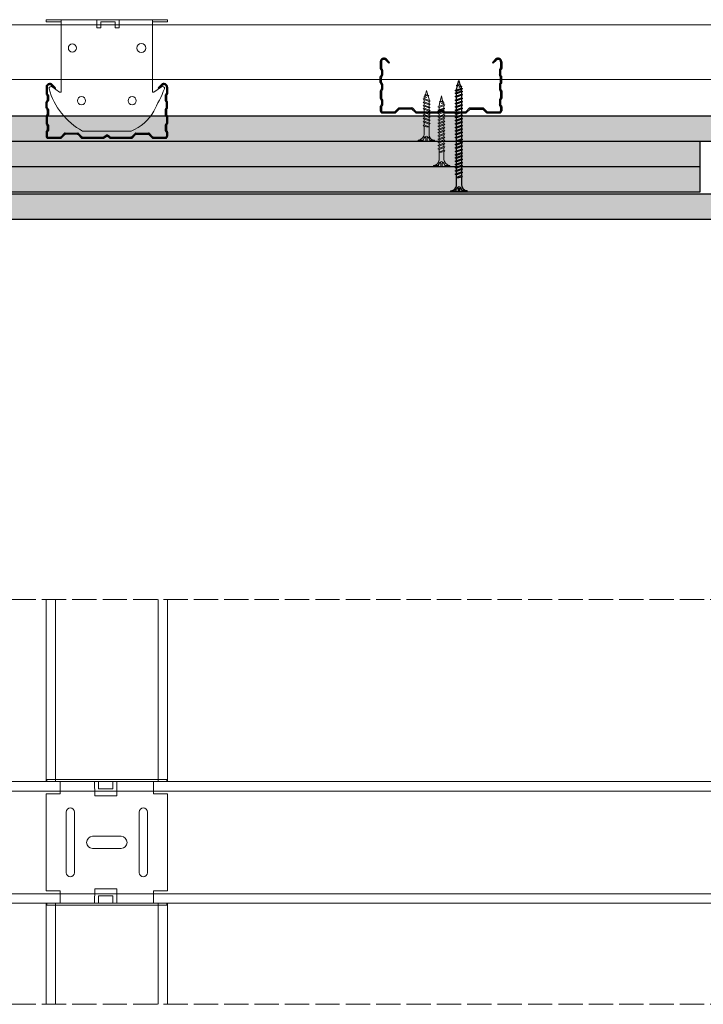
# Model space of a CAD drawing. Header units: millimetres. Extents: x 1757 to 4595, y -130 to 1630.
# Tile 6 of 8: x 3901 to 4238, y 972 to 1459. Entities that reach past the tile are written whole.
import ezdxf

# ---------------------------------------------------------------- set-up
doc = ezdxf.new("R2010")
doc.units = ezdxf.units.MM
doc.linetypes.add('ACAD_ISO02W100', pattern=[15, 12, -3])
for name, color, linetype, lineweight in [('_RIGIPS AKCESORIA', 7, 'Continuous', 18), ('_RIGIPS G-K', 7, 'Continuous', 25), ('_RIGIPS PROFIL', 7, 'Continuous', 18), ('KRESKOWANIE', 7, 'Continuous', 9), ('PRZERYWANA', 7, 'ACAD_ISO02W100', 9)]:
    doc.layers.add(name, color=color, linetype=linetype, lineweight=lineweight)
doc.layers.add('_Rigips_Akcesoria', color=7, linetype='Continuous')
pattern_1 = [(225, (1535.7076, 0), (1.122532, -3.367596), [0, -3.175])]

# ---------------------------------------------------------------- blocks, each defined once
blk = doc.blocks.new('CD 60 ULTRASTIL')
h = blk.add_hatch()
h.set_pattern_fill('ANSI31', color=256, scale=0.3, style=0)
h.paths.add_polyline_path([(542.88, 684.5, -0.302776), (543.49, 684.5), (544.54, 683.79, 0.148069), (544.85, 683.7), (555.42, 683.7, 0.198912), (555.81, 683.86), (557.38, 685.44, -0.198912), (557.77, 685.6), (563.59, 685.6, -0.198912), (563.98, 685.44), (565.55, 683.86, 0.198912), (565.94, 683.7), (572.18, 683.7, 0.414214), (573.18, 684.7), (573.18, 686.74, 0.198912), (573.02, 687.12), (572.74, 687.4, -0.198912), (572.58, 687.79), (572.58, 689.87, -0.198912), (572.74, 690.26), (573.02, 690.54, 0.198912), (573.18, 690.93), (573.18, 694.47, 0.198912), (573.02, 694.86), (572.74, 695.14, -0.198912), (572.58, 695.53), (572.58, 697.61, -0.198912), (572.74, 698), (573.02, 698.28, 0.198912), (573.18, 698.67), (573.18, 701.47, 0.198912), (573.02, 701.86), (572.74, 702.14, -0.198912), (572.58, 702.53), (572.58, 704.61, -0.198912), (572.74, 705), (573.02, 705.28, 0.198912), (573.18, 705.67), (573.18, 708.9, 0.666128), (570.12, 710.18), (568.55, 708.63), (568.93, 708.24), (570.5, 709.79, -0.666128), (572.63, 708.9), (572.63, 705.9, -0.198912), (572.47, 705.51), (572.19, 705.23, 0.198912), (572.03, 704.84), (572.03, 702.3, 0.198912), (572.19, 701.91), (572.47, 701.63, -0.198912), (572.63, 701.25), (572.63, 698.9, -0.198912), (572.47, 698.51), (572.19, 698.23, 0.198912), (572.03, 697.84), (572.03, 695.3, 0.198912), (572.19, 694.91), (572.47, 694.63, -0.198912), (572.63, 694.25), (572.63, 691.16, -0.198912), (572.47, 690.77), (572.19, 690.49, 0.198912), (572.03, 690.1), (572.03, 687.56, 0.198912), (572.19, 687.17), (572.47, 686.9, -0.198912), (572.63, 686.51), (572.63, 684.7, -0.414214), (572.18, 684.25), (566.17, 684.25, -0.198912), (565.78, 684.41), (564.2, 685.99, 0.198912), (563.82, 686.15), (557.55, 686.15, 0.198912), (557.16, 685.99), (555.58, 684.41, -0.198912), (555.19, 684.25), (545.01, 684.25, -0.148069), (544.71, 684.34), (543.49, 685.16, 0.302776), (542.88, 685.16), (541.65, 684.34, -0.148069), (541.35, 684.25), (531.17, 684.25, -0.198912), (530.78, 684.41), (529.2, 685.99, 0.198912), (528.82, 686.15), (522.55, 686.15, 0.198912), (522.16, 685.99), (520.58, 684.41, -0.198912), (520.19, 684.25), (514.18, 684.25, -0.414214), (513.73, 684.7), (513.73, 686.51, -0.198912), (513.89, 686.9), (514.17, 687.17, 0.198912), (514.33, 687.56), (514.33, 690.1, 0.198912), (514.17, 690.49), (513.89, 690.77, -0.198912), (513.73, 691.16), (513.73, 694.25, -0.198912), (513.89, 694.63), (514.17, 694.91, 0.198912), (514.33, 695.3), (514.33, 697.84, 0.198912), (514.17, 698.23), (513.89, 698.51, -0.198912), (513.73, 698.9), (513.73, 701.25, -0.198912), (513.89, 701.63), (514.17, 701.91, 0.198912), (514.33, 702.3), (514.33, 704.84, 0.198912), (514.17, 705.23), (513.89, 705.51, -0.198912), (513.73, 705.9), (513.73, 708.9, -0.666128), (515.86, 709.79), (517.43, 708.24), (517.81, 708.63), (516.25, 710.18, 0.666128), (513.18, 708.9), (513.18, 705.67, 0.198912), (513.34, 705.28), (513.62, 705, -0.198912), (513.78, 704.61), (513.78, 702.53, -0.198912), (513.62, 702.14), (513.34, 701.86, 0.198912), (513.18, 701.47), (513.18, 698.67, 0.198912), (513.34, 698.28), (513.62, 698, -0.198912), (513.78, 697.61), (513.78, 695.53, -0.198912), (513.62, 695.14), (513.34, 694.86, 0.198912), (513.18, 694.47), (513.18, 690.93, 0.198912), (513.34, 690.54), (513.62, 690.26, -0.198912), (513.78, 689.87), (513.78, 687.79, -0.198912), (513.62, 687.4), (513.34, 687.12, 0.198912), (513.18, 686.74), (513.18, 684.7, 0.414214), (514.18, 683.7), (520.42, 683.7, 0.198912), (520.81, 683.86), (522.38, 685.44, -0.198912), (522.77, 685.6), (528.59, 685.6, -0.198912), (528.98, 685.44), (530.55, 683.86, 0.198912), (530.94, 683.7), (541.51, 683.7, 0.148069), (541.82, 683.79)])
for p, q in [((516.25, 710.18), (517.81, 708.63)), ((570.12, 710.18), (568.55, 708.63)), ((513.18, 708.9), (513.18, 705.67)), ((513.73, 708.9), (513.73, 705.9)), ((513.89, 705.51), (514.17, 705.23)), ((515.86, 709.79), (517.43, 708.24)), ((517.43, 708.24), (517.81, 708.63)), ((568.93, 708.24), (568.55, 708.63)), ((570.5, 709.79), (568.93, 708.24)), ((572.47, 705.51), (572.19, 705.23)), ((572.63, 708.9), (572.63, 705.9)), ((573.18, 708.9), (573.18, 705.67)), ((513.18, 698.67), (513.18, 701.47)), ((513.34, 705.28), (513.62, 705)), ((513.34, 701.86), (513.62, 702.14)), ((513.73, 698.9), (513.73, 701.25)), ((513.78, 704.61), (513.78, 702.53)), ((513.89, 701.63), (514.17, 701.91)), ((514.33, 704.84), (514.33, 702.3)), ((572.03, 704.84), (572.03, 702.3)), ((572.47, 701.63), (572.19, 701.91)), ((572.58, 704.61), (572.58, 702.53)), ((572.63, 698.9), (572.63, 701.25)), ((573.02, 705.28), (572.74, 705)), ((573.02, 701.86), (572.74, 702.14)), ((573.18, 698.67), (573.18, 701.47)), ((513.34, 698.28), (513.62, 698)), ((513.78, 697.61), (513.78, 695.53)), ((513.89, 698.51), (514.17, 698.23)), ((514.33, 697.84), (514.33, 695.3)), ((572.03, 697.84), (572.03, 695.3)), ((572.47, 698.51), (572.19, 698.23)), ((572.58, 697.61), (572.58, 695.53)), ((573.02, 698.28), (572.74, 698)), ((513.18, 694.47), (513.18, 690.93)), ((513.34, 694.86), (513.62, 695.14)), ((513.73, 694.25), (513.73, 691.16)), ((513.89, 694.63), (514.17, 694.91)), ((513.89, 690.77), (514.17, 690.49)), ((572.47, 694.63), (572.19, 694.91)), ((572.47, 690.77), (572.19, 690.49)), ((572.63, 694.25), (572.63, 691.16)), ((573.02, 694.86), (572.74, 695.14)), ((573.18, 694.47), (573.18, 690.93)), ((513.18, 686.74), (513.18, 684.7)), ((513.34, 690.54), (513.62, 690.26)), ((513.34, 687.12), (513.62, 687.4)), ((513.73, 686.51), (513.73, 684.7)), ((513.78, 689.87), (513.78, 687.79)), ((513.89, 686.9), (514.17, 687.17)), ((514.33, 690.1), (514.33, 687.56)), ((520.58, 684.41), (522.16, 685.99)), ((522.55, 686.15), (528.82, 686.15)), ((530.78, 684.41), (529.2, 685.99)), ((555.58, 684.41), (557.16, 685.99)), ((557.55, 686.15), (563.82, 686.15)), ((565.78, 684.41), (564.2, 685.99)), ((572.03, 690.1), (572.03, 687.56)), ((572.47, 686.9), (572.19, 687.17)), ((572.58, 689.87), (572.58, 687.79)), ((572.63, 686.51), (572.63, 684.7)), ((573.02, 690.54), (572.74, 690.26)), ((573.02, 687.12), (572.74, 687.4)), ((573.18, 686.74), (573.18, 684.7)), ((514.18, 684.25), (520.19, 684.25)), ((514.18, 683.7), (520.42, 683.7)), ((520.81, 683.86), (522.38, 685.44)), ((528.59, 685.6), (522.77, 685.6)), ((530.55, 683.86), (528.98, 685.44)), ((530.94, 683.7), (541.51, 683.7)), ((531.17, 684.25), (541.35, 684.25)), ((541.65, 684.34), (542.88, 685.16)), ((541.82, 683.79), (542.88, 684.5)), ((544.71, 684.34), (543.49, 685.16)), ((544.54, 683.79), (543.49, 684.5)), ((544.85, 683.7), (555.42, 683.7)), ((545.01, 684.25), (555.19, 684.25)), ((555.81, 683.86), (557.38, 685.44)), ((557.77, 685.6), (563.59, 685.6)), ((565.55, 683.86), (563.98, 685.44)), ((565.94, 683.7), (572.18, 683.7)), ((566.17, 684.25), (572.18, 684.25))]:
    blk.add_line(p, q)
for centre, radius, start, end in [((514.98, 708.9), 1.8, 45.3251, 180), ((571.38, 708.9), 1.8, 360, 134.6749), ((513.73, 705.67), 0.55, 180, 225), ((514.98, 708.9), 1.25, 45.3251, 180), ((514.28, 705.9), 0.55, 180, 225), ((571.38, 708.9), 1.25, 360, 134.6749), ((572.08, 705.9), 0.55, 315, 0), ((572.63, 705.67), 0.55, 315, 0), ((513.73, 701.47), 0.55, 135, 180), ((513.23, 704.61), 0.55, 0, 45), ((513.23, 702.53), 0.55, 315, 0), ((514.28, 701.25), 0.55, 135, 180), ((513.78, 704.84), 0.55, 0, 45), ((513.78, 702.3), 0.55, 315, 0), ((572.58, 704.84), 0.55, 135, 180), ((572.58, 702.3), 0.55, 180, 225), ((572.08, 701.25), 0.55, 0, 45), ((573.13, 704.61), 0.55, 135, 180), ((573.13, 702.53), 0.55, 180, 225), ((572.63, 701.47), 0.55, 0, 45), ((513.73, 698.67), 0.55, 180, 225), ((513.23, 697.61), 0.55, 360, 45), ((514.28, 698.9), 0.55, 180, 225), ((513.78, 697.84), 0.55, 0, 45), ((572.58, 697.84), 0.55, 135, 180), ((572.08, 698.9), 0.55, 315, 0), ((573.13, 697.61), 0.55, 135, 180), ((572.63, 698.67), 0.55, 315, 0), ((513.73, 694.47), 0.55, 135, 180), ((513.73, 690.93), 0.55, 180, 225), ((513.23, 695.53), 0.55, 315, 0), ((514.28, 694.25), 0.55, 135, 180), ((514.28, 691.16), 0.55, 180, 225), ((513.78, 695.3), 0.55, 315, 0), ((572.58, 695.3), 0.55, 180, 225), ((572.08, 694.25), 0.55, 0, 45), ((572.08, 691.16), 0.55, 315, 0), ((573.13, 695.53), 0.55, 180, 225), ((572.63, 694.47), 0.55, 0, 45), ((572.63, 690.93), 0.55, 315, 0), ((513.73, 686.74), 0.55, 135, 180), ((513.23, 689.87), 0.55, 0, 45), ((513.23, 687.79), 0.55, 315, 0), ((514.28, 686.51), 0.55, 135, 180), ((513.78, 690.1), 0.55, 360, 45), ((513.78, 687.56), 0.55, 315, 360), ((522.55, 685.6), 0.55, 90, 135), ((528.82, 685.6), 0.55, 45, 90), ((557.55, 685.6), 0.55, 90, 135), ((563.82, 685.6), 0.55, 45, 90), ((572.58, 690.1), 0.55, 135, 180), ((572.58, 687.56), 0.55, 180, 225), ((572.08, 686.51), 0.55, 360, 45), ((573.13, 689.87), 0.55, 135, 180), ((573.13, 687.79), 0.55, 180, 225), ((572.63, 686.74), 0.55, 360, 45), ((514.18, 684.7), 1, 180, 270), ((514.18, 684.7), 0.45, 180, 270), ((520.19, 684.8), 0.55, 270, 315), ((520.42, 684.25), 0.55, 270, 315), ((522.77, 685.05), 0.55, 90, 135), ((528.59, 685.05), 0.55, 45, 90), ((530.94, 684.25), 0.55, 225, 270), ((531.17, 684.8), 0.55, 225, 270), ((541.35, 684.8), 0.55, 270, 303.6901), ((541.51, 684.25), 0.55, 270, 303.6901), ((543.18, 684.7), 0.55, 56.3099, 123.6901), ((543.18, 684.04), 0.55, 56.3099, 123.6901), ((544.85, 684.25), 0.55, 236.3099, 270), ((545.01, 684.8), 0.55, 236.3099, 270), ((555.19, 684.8), 0.55, 270, 315), ((555.42, 684.25), 0.55, 270, 315), ((557.77, 685.05), 0.55, 90, 135), ((563.59, 685.05), 0.55, 45, 90), ((565.94, 684.25), 0.55, 225, 270), ((566.17, 684.8), 0.55, 225, 270), ((572.18, 684.7), 1, 270, 0), ((572.18, 684.7), 1, 270, 360), ((572.18, 684.7), 0.45, 270, 360)]:
    blk.add_arc(centre, radius, start, end)
blk = doc.blocks.new('Lacznik krzyzowy (widok2)')
at = {"layer": '_RIGIPS AKCESORIA'}
for p, q in [((94.8, 91.5, 218.36), (94.8, 90.5, 218.36)), ((94.8, 91.5, 218.36), (154.8, 91.5, 218.36)), ((94.8, 90.5, 218.36), (102.3, 90.5, 218.36)), ((102.3, 56.15, 218.36), (102.3, 91.5, 218.36)), ((119.8, 91.5, 218.36), (119.8, 87.5, 218.36)), ((130.8, 91.5, 218.36), (119.8, 91.5, 218.36)), ((121.8, 87.5, 218.36), (121.8, 90.5, 218.36)), ((121.8, 90.5, 218.36), (128.85, 90.5, 218.36)), ((128.85, 90.5, 218.36), (128.85, 87.5, 218.36)), ((130.85, 91.5, 218.36), (130.85, 87.5, 218.36)), ((147.3, 91.5, 218.36), (147.3, 56.15, 218.36)), ((154.8, 90.5, 218.36), (147.3, 90.5, 218.36)), ((154.8, 91.5, 218.36), (154.8, 90.5, 218.36)), ((119.8, 87.5, 218.36), (121.8, 87.5, 218.36)), ((128.85, 87.5, 218.36), (130.85, 87.5, 218.36)), ((97.87, 58.35, 218.36), (101.51, 55.74, 218.36)), ((148.09, 55.74, 218.36), (151.73, 58.35, 218.36)), ((136.8, 36.5, 218.36), (112.81, 36.5, 218.36))]:
    blk.add_line(p, q, dxfattribs=at)
for centre, radius in [((107.8, 77.5, 218.36), 2), ((141.8, 77.5, 218.36), 2.24), ((112.3, 51.5, 218.36), 2), ((137.3, 51.5, 218.36), 2)]:
    blk.add_circle(centre, radius, dxfattribs=at)
for centre, radius, start, end in [((97.29, 57.53, 218.36), 1, 122.1388, 189.8152), ((97.29, 57.53, 218.36), 1, 54.4623, 122.1388), ((152.32, 57.53, 218.36), 1, 350.1848, 125.5377), ((129.23, 66.45, 218.36), 34.16, 195.4351, 241.2658), ((101.8, 56.15, 218.36), 0.5, 234.4623, 0), ((147.8, 56.15, 218.36), 0.5, 180, 305.5377), ((20.47, 114.78, 218.36), 144.71, 331.7398, 336.6225), ((129.12, 56.49, 218.36), 21.41, 291.013, 331.4749)]:
    blk.add_arc(centre, radius, start, end, dxfattribs=at)
blk = doc.blocks.new('Lacznik krzyzowy (widok3)')
at = {"layer": '_RIGIPS AKCESORIA'}
for p, q in [((187.6, 91.18, 436.71), (188.6, 91.2, 436.71)), ((187.6, 31.8, 436.71), (187.6, 91.18, 436.71)), ((188.6, 91.2, 436.71), (188.6, 31.81, 436.71)), ((194.6, 91.5, 30), (194.6, 84.5, 30)), ((194.6, 91.5, 30), (242.6, 91.5, 30)), ((242.6, 91.5, 30), (242.6, 84.5, 30)), ((248.6, 31.8, 436.71), (248.6, 91.18, 436.71)), ((248.6, 91.18, 436.71), (249.6, 91.18, 436.71)), ((249.6, 91.18, 436.71), (249.6, 31.81, 436.71)), ((188.6, 84.5, 30), (194.6, 84.5, 30)), ((242.6, 84.5, 30), (248.6, 84.5, 30)), ((233.6, 81.5, 406.54), (203.6, 81.5, 406.54)), ((233.6, 77.5, 406.54), (203.6, 77.5, 406.54)), ((215.6, 68.5, 406.54), (215.6, 54.5, 406.54)), ((218.6, 71.5, 406.54), (218.6, 71.5, 406.54)), ((218.6, 71.5, 406.54), (218.6, 71.5, 406.54)), ((221.6, 68.5, 406.54), (221.6, 54.5, 406.54)), ((218.6, 51.5, 406.54), (218.6, 51.5, 406.54)), ((218.6, 51.5, 406.54), (218.6, 51.5, 406.54)), ((233.6, 45.5, 406.54), (203.6, 45.5, 406.54)), ((201.6, 43.5, 406.54), (201.6, 43.5, 406.54)), ((233.6, 41.5, 406.54), (203.6, 41.5, 406.54)), ((235.6, 43.5, 406.54), (235.6, 43.5, 406.54)), ((194.6, 38.5, 30), (188.6, 38.5, 30)), ((194.6, 38.5, 30), (194.6, 31.5, 30)), ((248.6, 38.5, 30), (242.6, 38.5, 30)), ((242.6, 38.5, 30), (242.6, 31.5, 30)), ((188.6, 31.81, 436.71), (187.6, 31.8, 436.71)), ((242.6, 31.5, 30), (194.6, 31.5, 30)), ((249.6, 31.81, 436.71), (248.6, 31.8, 436.71))]:
    blk.add_line(p, q, dxfattribs=at)
for points, elevation in [([(188.6, 56.5), (195.6, 56.5), (195.6, 67.5), (188.6, 67.55), (188.6, 65.55), (192.13, 65.55), (192.13, 58.55), (188.6, 58.55), (188.6, 56.5)], 30), ([(248.6, 56.5), (241.6, 56.5), (241.6, 67.5), (248.6, 67.55), (248.6, 65.55), (245.07, 65.55), (245.07, 58.55), (248.6, 58.55), (248.6, 56.5)], 406.54)]:
    blk.add_lwpolyline(points, dxfattribs=dict(at, elevation=elevation))
for centre, radius, start, end in [((203.6, 79.5, 406.54), 2, 90, 270), ((233.6, 79.5, 406.54), 2, 270, 90), ((218.6, 68.5, 406.54), 3, 0, 180), ((218.6, 54.5, 406.54), 3, 180, 0), ((203.6, 43.5, 406.54), 2, 90, 270), ((233.6, 43.5, 406.54), 2, 270, 90)]:
    blk.add_arc(centre, radius, start, end, dxfattribs=at)
blk = doc.blocks.new('TN 25')
at = {"layer": '_RIGIPS AKCESORIA'}
for p, q in [((0, -0.84), (0, 7.16)), ((0, 7.16), (0.46, 7.16)), ((0.46, 7.16), (0.46, 4.78)), ((8.47, 4.46), (8.79, 5)), ((8.79, 5), (9.93, 2.01)), ((10.1, 4.46), (10.41, 5)), ((10.41, 5), (11.56, 2.01)), ((11.67, 4.46), (11.99, 5)), ((11.99, 5), (13.14, 2.01)), ((13.21, 4.46), (13.52, 5)), ((13.52, 5), (14.67, 2.01)), ((14.8, 4.46), (15.12, 5)), ((15.12, 5), (16.26, 2.01)), ((16.42, 4.46), (16.73, 5)), ((16.73, 5), (17.88, 2.01)), ((17.99, 4.46), (18.31, 5)), ((18.31, 5), (19.45, 2.01)), ((19.68, 4.46), (20, 5)), ((20, 5), (21.14, 2.01)), ((0.46, 4.78), (0, 4.78)), ((0, 3.5), (1.77, 3.5)), ((0, 2.83), (1.77, 2.83)), ((0.46, 1.64), (0, 1.64)), ((0.46, -0.84), (0.46, 1.64)), ((1.77, 3.5), (1.77, 4.2)), ((1.77, 2.83), (1.77, 2.18)), ((3.02, 4.46), (8.47, 4.46)), ((7.49, 2.01), (3.55, 2.01)), ((7.12, 4.46), (7.12, 3.18)), ((8.03, 2.01), (7.12, 4.46)), ((7.12, 3.18), (7.65, 1.53)), ((7.65, 1.53), (8.03, 2.01)), ((9.41, 2.01), (8.03, 2.01)), ((9.61, 1.51), (8.47, 4.46)), ((9, 4.46), (10.1, 4.46)), ((9.93, 2.01), (9.61, 1.51)), ((11.04, 2.01), (9.93, 2.01)), ((11.23, 1.51), (10.1, 4.46)), ((10.62, 4.46), (11.67, 4.46)), ((11.56, 2.01), (11.23, 1.51)), ((12.61, 2.01), (11.56, 2.01)), ((12.81, 1.51), (11.67, 4.46)), ((12.2, 4.46), (13.21, 4.46)), ((13.14, 2.01), (12.81, 1.51)), ((14.15, 2.01), (13.14, 2.01)), ((14.34, 1.51), (13.21, 4.46)), ((13.73, 4.46), (14.8, 4.46)), ((14.67, 2.01), (14.34, 1.51)), ((15.74, 2.01), (14.67, 2.01)), ((15.94, 1.51), (14.8, 4.46)), ((15.33, 4.46), (16.42, 4.46)), ((16.26, 2.01), (15.94, 1.51)), ((17.36, 2.01), (16.26, 2.01)), ((17.55, 1.51), (16.42, 4.46)), ((16.94, 4.46), (17.99, 4.46)), ((17.88, 2.01), (17.55, 1.51)), ((18.93, 2.01), (17.88, 2.01)), ((19.13, 1.51), (17.99, 4.46)), ((18.52, 4.46), (19.68, 4.46)), ((19.45, 2.01), (19.13, 1.51)), ((19.45, 2.01), (20.62, 2.01)), ((20.82, 1.51), (19.68, 4.46)), ((20.21, 4.46), (20.7, 4.46)), ((20.7, 4.46), (22.28, 3.98)), ((21.14, 2.01), (20.82, 1.51)), ((21.14, 2.01), (21.81, 2.12)), ((21.85, 1.83), (21.67, 3.28)), ((21.67, 3.28), (22.14, 2.4)), ((22.14, 2.4), (21.85, 1.83)), ((22.7, 2.36), (22.14, 2.4)), ((22.28, 3.98), (22.56, 4.37)), ((22.7, 2.36), (22.28, 3.98)), ((22.56, 4.37), (23.03, 2.71)), ((23.03, 2.71), (22.7, 2.36)), ((22.71, 3.85), (25, 3.24)), ((25, 3.24), (23.03, 2.71)), ((0, -0.84), (0.46, -0.84))]:
    blk.add_line(p, q, dxfattribs=at)
for centre, major_axis, ratio, start_param, end_param in [((3.09, 7.67), (0.17, 3.2), 0.826134, 1.773653, 3.180586), ((-0.04, 0.9), (0, 3.93), 0.848176, -0.720942, -0.151112), ((3.37, -1.57), (0.28, 3.57), 0.832181, 0.035984, 1.430787), ((-2.73, 15.91), (0, 14.76), 0.848176, 3.399396, 3.475072), ((0.59, 4.62), (0, 2.81), 0.848176, 3.475072, 3.862535), ((1.66, 3.18), (0, 0.895), 0.848176, -1.552777, -0.720942), ((1.66, 3.18), (0, 0.895), 0.848176, 3.862535, 4.730408)]:
    blk.add_ellipse(centre, major_axis=major_axis, ratio=ratio, start_param=start_param, end_param=end_param, dxfattribs=at)
blk = doc.blocks.new('TN 35')
at = {"layer": '_RIGIPS AKCESORIA'}
for p, q in [((0, -0.84), (0, 7.16)), ((0, 7.16), (0.46, 7.16)), ((0.46, 7.16), (0.46, 4.78)), ((8.47, 4.46), (8.79, 5)), ((8.79, 5), (9.93, 2.01)), ((10.1, 4.46), (10.41, 5)), ((10.41, 5), (11.56, 2.01)), ((11.67, 4.46), (11.99, 5)), ((11.99, 5), (13.14, 2.01)), ((13.21, 4.46), (13.52, 5)), ((13.52, 5), (14.67, 2.01)), ((14.8, 4.46), (15.12, 5)), ((15.12, 5), (16.26, 2.01)), ((16.42, 4.46), (16.73, 5)), ((16.73, 5), (17.88, 2.01)), ((17.99, 4.46), (18.31, 5)), ((18.31, 5), (19.45, 2.01)), ((19.57, 4.46), (19.88, 5)), ((19.88, 5), (21.03, 2.01)), ((21.14, 4.46), (21.46, 5)), ((21.46, 5), (22.6, 2.01)), ((22.72, 4.46), (23.03, 5)), ((23.03, 5), (24.18, 2.01)), ((24.29, 4.46), (24.61, 5)), ((24.61, 5), (25.75, 2.01)), ((25.87, 4.46), (26.18, 5)), ((26.18, 5), (27.33, 2.01)), ((27.44, 4.46), (27.76, 5)), ((27.76, 5), (28.9, 2.01)), ((29.13, 4.46), (29.45, 5)), ((29.45, 5), (30.59, 2.01)), ((0.46, 4.78), (0, 4.78)), ((0, 3.5), (1.77, 3.5)), ((0, 2.83), (1.77, 2.83)), ((0.46, 1.64), (0, 1.64)), ((0.46, -0.84), (0.46, 1.64)), ((1.77, 3.5), (1.77, 4.2)), ((1.77, 2.83), (1.77, 2.18)), ((3.02, 4.46), (8.47, 4.46)), ((7.49, 2.01), (3.55, 2.01)), ((7.12, 4.46), (7.12, 3.18)), ((8.03, 2.01), (7.12, 4.46)), ((7.12, 3.18), (7.65, 1.53)), ((7.65, 1.53), (8.03, 2.01)), ((9.41, 2.01), (8.03, 2.01)), ((9.61, 1.51), (8.47, 4.46)), ((9, 4.46), (10.1, 4.46)), ((9.93, 2.01), (9.61, 1.51)), ((11.04, 2.01), (9.93, 2.01)), ((11.23, 1.51), (10.1, 4.46)), ((10.62, 4.46), (11.67, 4.46)), ((11.56, 2.01), (11.23, 1.51)), ((12.61, 2.01), (11.56, 2.01)), ((12.81, 1.51), (11.67, 4.46)), ((12.2, 4.46), (13.21, 4.46)), ((13.14, 2.01), (12.81, 1.51)), ((14.15, 2.01), (13.14, 2.01)), ((14.34, 1.51), (13.21, 4.46)), ((13.73, 4.46), (14.8, 4.46)), ((14.67, 2.01), (14.34, 1.51)), ((15.74, 2.01), (14.67, 2.01)), ((15.94, 1.51), (14.8, 4.46)), ((15.33, 4.46), (16.42, 4.46)), ((16.26, 2.01), (15.94, 1.51)), ((17.36, 2.01), (16.26, 2.01)), ((17.55, 1.51), (16.42, 4.46)), ((16.94, 4.46), (17.99, 4.46)), ((17.88, 2.01), (17.55, 1.51)), ((18.93, 2.01), (17.84, 2.01)), ((19.13, 1.51), (17.99, 4.46)), ((18.52, 4.46), (19.57, 4.46)), ((19.45, 2.01), (19.13, 1.51)), ((20.51, 2.01), (19.41, 2.01)), ((20.7, 1.51), (19.57, 4.46)), ((20.09, 4.46), (21.14, 4.46)), ((21.03, 2.01), (20.7, 1.51)), ((22.08, 2.01), (20.99, 2.01)), ((22.28, 1.51), (21.14, 4.46)), ((21.67, 4.46), (22.72, 4.46)), ((22.6, 2.01), (22.28, 1.51)), ((23.66, 2.01), (22.56, 2.01)), ((23.85, 1.51), (22.72, 4.46)), ((23.24, 4.46), (24.29, 4.46)), ((24.18, 2.01), (23.85, 1.51)), ((25.23, 2.01), (24.14, 2.01)), ((25.43, 1.51), (24.29, 4.46)), ((24.81, 4.46), (25.87, 4.46)), ((25.75, 2.01), (25.43, 1.51)), ((26.81, 2.01), (25.71, 2.01)), ((27, 1.51), (25.87, 4.46)), ((26.39, 4.46), (27.44, 4.46)), ((27.33, 2.01), (27, 1.51)), ((28.38, 2.01), (27.33, 2.01)), ((28.58, 1.51), (27.44, 4.46)), ((27.96, 4.46), (29.13, 4.46)), ((28.9, 2.01), (28.58, 1.51)), ((28.9, 2.01), (30.07, 2.01)), ((30.27, 1.51), (29.13, 4.46)), ((29.65, 4.46), (30.15, 4.46)), ((30.15, 4.46), (31.73, 3.98)), ((30.59, 2.01), (30.27, 1.51)), ((30.59, 2.01), (31.26, 2.12)), ((31.3, 1.83), (31.12, 3.28)), ((31.12, 3.28), (31.59, 2.4)), ((31.59, 2.4), (31.3, 1.83)), ((32.15, 2.36), (31.59, 2.4)), ((31.73, 3.98), (32.01, 4.37)), ((32.15, 2.36), (31.73, 3.98)), ((32.01, 4.37), (32.48, 2.71)), ((32.48, 2.71), (32.15, 2.36)), ((32.16, 3.85), (35, 3.24)), ((35, 3.24), (32.48, 2.71)), ((0, -0.84), (0.46, -0.84))]:
    blk.add_line(p, q, dxfattribs=at)
for centre, major_axis, ratio, start_param, end_param in [((3.09, 7.67), (0.17, 3.2), 0.826134, 1.773653, 3.180586), ((-0.04, 0.9), (0, 3.93), 0.848176, -0.720942, -0.151112), ((3.37, -1.57), (0.28, 3.57), 0.832181, 0.035984, 1.430787), ((-2.73, 15.91), (0, 14.76), 0.848176, 3.399396, 3.475072), ((0.59, 4.62), (0, 2.81), 0.848176, 3.475072, 3.862535), ((1.66, 3.18), (0, 0.895), 0.848176, -1.552777, -0.720942), ((1.66, 3.18), (0, 0.895), 0.848176, 3.862535, 4.730408)]:
    blk.add_ellipse(centre, major_axis=major_axis, ratio=ratio, start_param=start_param, end_param=end_param, dxfattribs=at)
blk = doc.blocks.new('TN 55')
at = {"layer": '_Rigips_Akcesoria'}
for p, q in [((0, -0.84), (0, 7.16)), ((0, 7.16), (0.46, 7.16)), ((0.46, 7.16), (0.46, 4.78)), ((8.47, 4.46), (8.79, 5)), ((8.79, 5), (9.93, 2.01)), ((10.1, 4.46), (10.41, 5)), ((10.41, 5), (11.56, 2.01)), ((11.67, 4.46), (11.99, 5)), ((11.99, 5), (13.14, 2.01)), ((13.21, 4.46), (13.52, 5)), ((13.52, 5), (14.67, 2.01)), ((14.8, 4.46), (15.12, 5)), ((15.12, 5), (16.26, 2.01)), ((16.42, 4.46), (16.73, 5)), ((16.73, 5), (17.88, 2.01)), ((17.99, 4.46), (18.31, 5)), ((18.31, 5), (19.45, 2.01)), ((19.68, 4.46), (20, 5)), ((20, 5), (21.14, 2.01)), ((21.37, 4.46), (21.69, 5)), ((21.69, 5), (22.83, 2.01)), ((23.06, 4.46), (23.38, 5)), ((23.38, 5), (24.52, 2.01)), ((24.75, 4.46), (25.07, 5)), ((25.07, 5), (26.21, 2.01)), ((26.44, 4.46), (26.76, 5)), ((26.76, 5), (27.9, 2.01)), ((28.13, 4.46), (28.45, 5)), ((28.45, 5), (29.59, 2.01)), ((29.82, 4.46), (30.14, 5)), ((30.14, 5), (31.28, 2.01)), ((31.51, 4.46), (31.83, 5)), ((31.83, 5), (32.97, 2.01)), ((33.2, 4.46), (33.52, 5)), ((33.52, 5), (34.66, 2.01)), ((34.89, 4.46), (35.21, 5)), ((35.21, 5), (36.35, 2.01)), ((36.58, 4.46), (36.9, 5)), ((36.9, 5), (38.04, 2.01)), ((38.27, 4.46), (38.59, 5)), ((38.59, 5), (39.73, 2.01)), ((39.96, 4.46), (40.28, 5)), ((40.28, 5), (41.42, 2.01)), ((41.65, 4.46), (41.97, 5)), ((41.97, 5), (43.11, 2.01)), ((43.34, 4.46), (43.66, 5)), ((43.66, 5), (44.8, 2.01)), ((45.03, 4.46), (45.35, 5)), ((45.35, 5), (46.49, 2.01)), ((46.72, 4.46), (47.04, 5)), ((47.04, 5), (48.18, 2.01)), ((48.41, 4.46), (48.73, 5)), ((48.73, 5), (49.87, 2.01)), ((49.68, 4.46), (50, 5)), ((50, 5), (51.14, 2.01)), ((0.46, 4.78), (0, 4.78)), ((0, 3.5), (1.77, 3.5)), ((0, 2.83), (1.77, 2.83)), ((0.46, 1.64), (0, 1.64)), ((0.46, -0.84), (0.46, 1.64)), ((1.77, 3.5), (1.77, 4.2)), ((1.77, 2.83), (1.77, 2.18)), ((3.02, 4.46), (8.47, 4.46)), ((7.49, 2.01), (3.55, 2.01)), ((7.12, 4.46), (7.12, 3.18)), ((8.03, 2.01), (7.12, 4.46)), ((7.12, 3.18), (7.65, 1.53)), ((7.65, 1.53), (8.03, 2.01)), ((9.41, 2.01), (8.03, 2.01)), ((9.61, 1.51), (8.47, 4.46)), ((9, 4.46), (10.1, 4.46)), ((9.93, 2.01), (9.61, 1.51)), ((11.04, 2.01), (9.93, 2.01)), ((11.23, 1.51), (10.1, 4.46)), ((10.62, 4.46), (11.67, 4.46)), ((11.56, 2.01), (11.23, 1.51)), ((12.61, 2.01), (11.56, 2.01)), ((12.81, 1.51), (11.67, 4.46)), ((12.2, 4.46), (13.21, 4.46)), ((13.14, 2.01), (12.81, 1.51)), ((14.15, 2.01), (13.14, 2.01)), ((14.34, 1.51), (13.21, 4.46)), ((13.73, 4.46), (14.8, 4.46)), ((14.67, 2.01), (14.34, 1.51)), ((15.74, 2.01), (14.67, 2.01)), ((15.94, 1.51), (14.8, 4.46)), ((15.33, 4.46), (16.42, 4.46)), ((16.26, 2.01), (15.94, 1.51)), ((17.36, 2.01), (16.26, 2.01)), ((17.55, 1.51), (16.42, 4.46)), ((16.94, 4.46), (17.99, 4.46)), ((17.88, 2.01), (17.55, 1.51)), ((18.93, 2.01), (17.88, 2.01)), ((19.13, 1.51), (17.99, 4.46)), ((18.52, 4.46), (19.68, 4.46)), ((19.45, 2.01), (19.13, 1.51)), ((20.62, 2.01), (19.45, 2.01)), ((20.82, 1.51), (19.68, 4.46)), ((20.21, 4.46), (21.37, 4.46)), ((21.14, 2.01), (20.82, 1.51)), ((22.31, 2.01), (21.14, 2.01)), ((22.51, 1.51), (21.37, 4.46)), ((21.9, 4.46), (23.06, 4.46)), ((22.83, 2.01), (22.51, 1.51)), ((24, 2.01), (22.83, 2.01)), ((24.2, 1.51), (23.06, 4.46)), ((23.59, 4.46), (24.75, 4.46)), ((24.52, 2.01), (24.2, 1.51)), ((25.69, 2.01), (24.52, 2.01)), ((25.89, 1.51), (24.75, 4.46)), ((25.28, 4.46), (26.44, 4.46)), ((26.21, 2.01), (25.89, 1.51)), ((27.38, 2.01), (26.21, 2.01)), ((27.58, 1.51), (26.44, 4.46)), ((26.96, 4.46), (28.13, 4.46)), ((27.9, 2.01), (27.58, 1.51)), ((29.07, 2.01), (27.9, 2.01)), ((29.27, 1.51), (28.13, 4.46)), ((28.65, 4.46), (29.82, 4.46)), ((29.59, 2.01), (29.27, 1.51)), ((30.76, 2.01), (29.59, 2.01)), ((30.96, 1.51), (29.82, 4.46)), ((30.34, 4.46), (31.51, 4.46)), ((31.28, 2.01), (30.96, 1.51)), ((32.45, 2.01), (31.28, 2.01)), ((32.65, 1.51), (31.51, 4.46)), ((32.03, 4.46), (33.2, 4.46)), ((32.97, 2.01), (32.65, 1.51)), ((34.14, 2.01), (32.97, 2.01)), ((34.34, 1.51), (33.2, 4.46)), ((33.72, 4.46), (34.89, 4.46)), ((34.66, 2.01), (34.34, 1.51)), ((35.83, 2.01), (34.66, 2.01)), ((36.03, 1.51), (34.89, 4.46)), ((35.41, 4.46), (36.58, 4.46)), ((36.35, 2.01), (36.03, 1.51)), ((37.52, 2.01), (36.35, 2.01)), ((37.72, 1.51), (36.58, 4.46)), ((37.1, 4.46), (38.27, 4.46)), ((38.04, 2.01), (37.72, 1.51)), ((39.21, 2.01), (38.04, 2.01)), ((39.41, 1.51), (38.27, 4.46)), ((38.79, 4.46), (39.96, 4.46)), ((39.73, 2.01), (39.41, 1.51)), ((40.9, 2.01), (39.73, 2.01)), ((41.1, 1.51), (39.96, 4.46)), ((40.48, 4.46), (41.65, 4.46)), ((41.42, 2.01), (41.1, 1.51)), ((42.59, 2.01), (41.42, 2.01)), ((42.79, 1.51), (41.65, 4.46)), ((42.17, 4.46), (43.34, 4.46)), ((43.11, 2.01), (42.79, 1.51)), ((44.28, 2.01), (43.11, 2.01)), ((44.48, 1.51), (43.34, 4.46)), ((43.86, 4.46), (45.03, 4.46)), ((44.8, 2.01), (44.48, 1.51)), ((45.97, 2.01), (44.8, 2.01)), ((46.17, 1.51), (45.03, 4.46)), ((45.55, 4.46), (46.72, 4.46)), ((46.49, 2.01), (46.17, 1.51)), ((47.66, 2.01), (46.49, 2.01)), ((47.86, 1.51), (46.72, 4.46)), ((47.24, 4.46), (48.41, 4.46)), ((48.18, 2.01), (47.86, 1.51)), ((49.35, 2.01), (48.18, 2.01)), ((49.55, 1.51), (48.41, 4.46)), ((48.93, 4.46), (49.68, 4.46)), ((49.87, 2.01), (49.55, 1.51)), ((50.82, 1.51), (49.68, 4.46)), ((49.87, 2.01), (50.62, 2.01)), ((50.21, 4.46), (50.7, 4.46)), ((50.7, 4.46), (52.28, 3.98)), ((51.14, 2.01), (50.82, 1.51)), ((51.14, 2.01), (51.81, 2.12)), ((51.85, 1.83), (51.67, 3.28)), ((51.67, 3.28), (52.14, 2.4)), ((52.14, 2.4), (51.85, 1.83)), ((52.7, 2.36), (52.14, 2.4)), ((52.28, 3.98), (52.56, 4.37)), ((52.7, 2.36), (52.28, 3.98)), ((52.56, 4.37), (53.03, 2.71)), ((53.03, 2.71), (52.7, 2.36)), ((52.71, 3.85), (55, 3.24)), ((55, 3.24), (53.03, 2.71)), ((0, -0.84), (0.46, -0.84))]:
    blk.add_line(p, q, dxfattribs=at)
for centre, major_axis, ratio, start_param, end_param in [((3.09, 7.67), (0.17, 3.2), 0.826134, 1.773653, 3.180586), ((-0.04, 0.9), (0, 3.93), 0.848176, -0.720942, -0.151112), ((3.37, -1.57), (0.28, 3.57), 0.832181, 0.035984, 1.430787), ((-2.73, 15.91), (0, 14.76), 0.848176, 3.399396, 3.475072), ((0.59, 4.62), (0, 2.81), 0.848176, 3.475072, 3.862535), ((1.66, 3.18), (0, 0.895), 0.848176, -1.552777, -0.720942), ((1.66, 3.18), (0, 0.895), 0.848176, 3.862535, 4.730408)]:
    blk.add_ellipse(centre, major_axis=major_axis, ratio=ratio, start_param=start_param, end_param=end_param, dxfattribs=at)

msp = doc.modelspace()

# ---------------------------------------------------------------- hatches: boundary and pattern name
at = {"layer": 'KRESKOWANIE'}
h = msp.add_hatch(dxfattribs=at)
h.set_pattern_fill('DOTS', color=256, scale=2, angle=225, style=0)
h.set_pattern_definition(pattern_1)
h.paths.add_polyline_path([(4273.76, 1411.05), (3943.76, 1411.05), (3613.76, 1411.05), (3613.76, 1398.55), (4273.76, 1398.55)])
h = msp.add_hatch(dxfattribs=at)
h.set_pattern_fill('DOTS', color=256, scale=2, angle=225, style=0)
h.set_pattern_definition(pattern_1)
h.paths.add_polyline_path([(4236.76, 1398.55), (3650.76, 1398.55), (3650.76, 1386.05), (4236.76, 1386.05)])
h = msp.add_hatch(dxfattribs=at)
h.set_pattern_fill('DOTS', color=256, scale=2, angle=225, style=0)
h.set_pattern_definition([(225, (1535.7076, -12.5), (1.122532, -3.367596), [0, -3.175])])
h.paths.add_polyline_path([(4236.76, 1386.05), (3650.76, 1386.05), (3650.76, 1373.55), (4236.76, 1373.55)])
h = msp.add_hatch(dxfattribs=at)
h.set_pattern_fill('DOTS', color=256, scale=2, angle=225, style=0)
h.set_pattern_definition([(225, (1535.7076, -38.5), (1.122532, -3.367596), [0, -3.175])])
h.paths.add_polyline_path([(4273.76, 1372.55), (3943.76, 1372.55), (3613.76, 1372.55), (3613.76, 1360.05), (4273.76, 1360.05)])

# ---------------------------------------------------------------- linework, layer by layer
at = {"layer": '_RIGIPS G-K'}
for p, q in [((3613.76, 1411.05), (4273.76, 1411.05)), ((3943.76, 1411.05), (4273.76, 1411.05)), ((3613.76, 1398.55), (4273.76, 1398.55)), ((4236.76, 1373.55), (4236.76, 1398.55)), ((3650.76, 1386.05), (4236.76, 1386.05)), ((3613.76, 1372.55), (4273.76, 1372.55)), ((3650.76, 1373.55), (4236.76, 1373.55)), ((3613.76, 1360.05), (4273.76, 1360.05))]:
    msp.add_line(p, q, dxfattribs=at)
at = {"layer": '_RIGIPS PROFIL'}
for p, q in [((3583.26, 1456.05), (4304.26, 1456.05)), ((3583.26, 1429.05), (4304.26, 1429.05)), ((3913.76, 1172.18), (3913.76, 1082.18)), ((3918.39, 1172.18), (3918.39, 1082.18)), ((3969.13, 1172.18), (3969.13, 1082.18)), ((3973.76, 1172.18), (3973.76, 1082.18)), ((3498.81, 1082.18), (4388.71, 1082.18)), ((3498.81, 1077.54), (4388.71, 1077.54)), ((3498.81, 1026.81), (4388.71, 1026.81)), ((3498.81, 1022.18), (4388.71, 1022.18)), ((3913.76, 1022.18), (3913.76, 972.18)), ((3918.39, 1022.18), (3918.39, 972.18)), ((3969.13, 1022.18), (3969.13, 972.18)), ((3973.76, 1022.18), (3973.76, 972.18))]:
    msp.add_line(p, q, dxfattribs=at)
at = {"layer": 'PRZERYWANA'}
for p, q in [((4388.71, 1172.18), (3498.81, 1172.18)), ((4388.71, 972.18), (3498.81, 972.18))]:
    msp.add_line(p, q, dxfattribs=at)

# ---------------------------------------------------------------- block references
for name, p in [('Lacznik krzyzowy (widok2)', (3818.96, 1367.08, -218.36)), ('CD 60 ULTRASTIL', (3565.58, 728.85)), ('CD 60 ULTRASTIL', (3400.58, 716.35))]:
    msp.add_blockref(name, p)
at = {"rotation": 90}
for name, p in [('TN 55', (4120.82, 1373.55)), ('Lacznik krzyzowy (widok3)', (4005.26, 833.57, -436.71))]:
    msp.add_blockref(name, p, dxfattribs=at)
at = {"layer": '_RIGIPS AKCESORIA', "xscale": -1, "rotation": 270}
msp.add_blockref('TN 25', (4098.38, 1398.55), dxfattribs=at)
at = {"layer": '_RIGIPS AKCESORIA', "rotation": 90}
msp.add_blockref('TN 35', (4112.23, 1386.05), dxfattribs=at)

doc.saveas('drawing.dxf')
